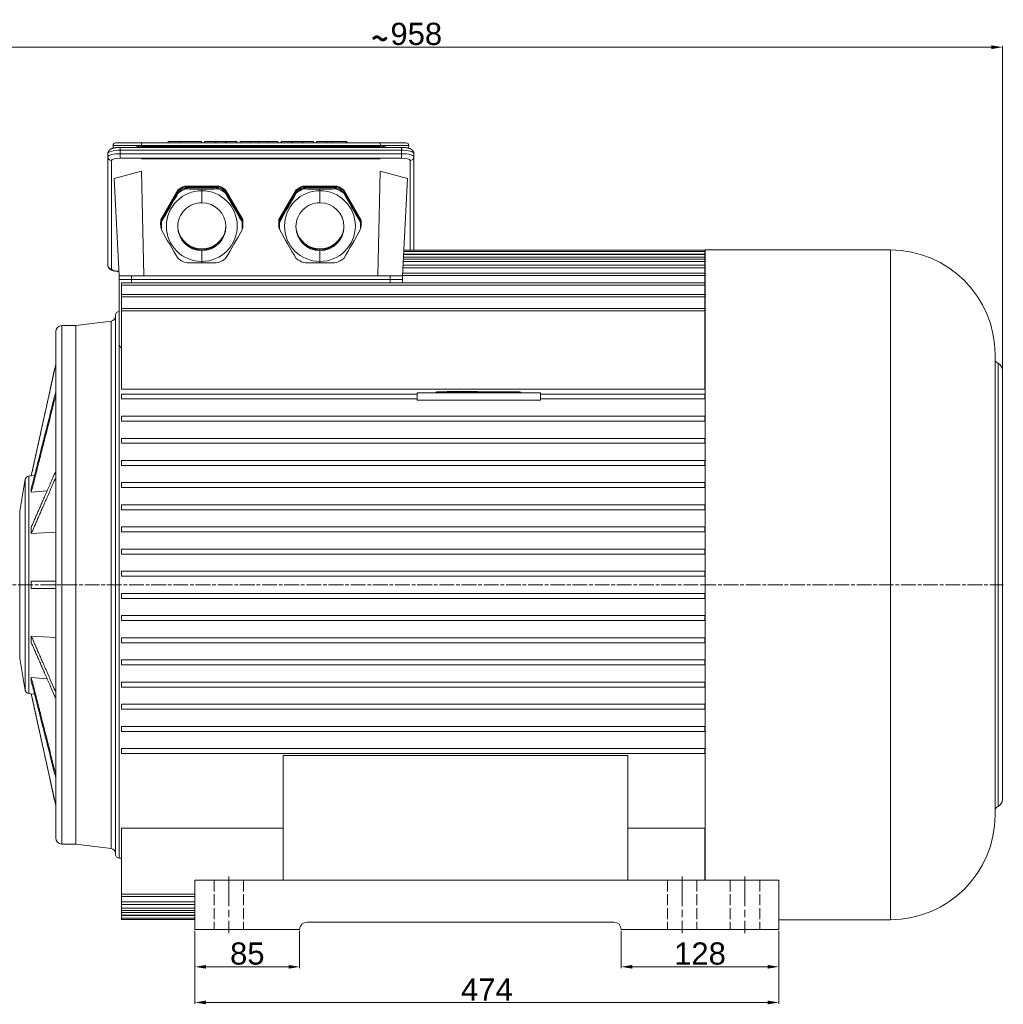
# Model space of a CAD drawing. Header units: millimetres. Extents: x -2784 to 2012, y -1738 to 1577.
# Tile 15 of 25: x -1870 to -1071, y -433 to 367. Entities that reach past the tile are written whole.
import ezdxf

# ---------------------------------------------------------------- set-up
doc = ezdxf.new("R2010")
doc.units = ezdxf.units.MM
for name, pattern in [('AM_ISO02W050', [7.5, 6, -1.5]), ('AM_ISO02W050x2', [3.75, 3, -0.75]), ('AM_ISO08W050', [18, 12, -1.5, 3, -1.5])]:
    doc.linetypes.add(name, pattern=pattern)
for name, color, linetype, lineweight in [('AM_0', 7, 'Continuous', 20), ('AM_3', 6, 'AM_ISO02W050', 13), ('AM_7', 4, 'AM_ISO08W050', 13), ('AM_REFDIM', 4, 'Continuous', 9), ('AM_VIS', 7, 'Continuous', 20)]:
    doc.layers.add(name, color=color, linetype=linetype, lineweight=lineweight)
doc.styles.add('ACANSGDT', font='amgdtans.shx')
doc.styles.get("Standard").update_dxf_attribs({"font": 'arial.ttf', "height": 18})
doc.dimstyles.new('AM_ISO$0', dxfattribs={"dimtxt": 18, "dimasz": 9, "dimexe": 1, "dimexo": 1, "dimgap": 1.5, "dimtad": 1, "dimtoh": 1, "dimdsep": 46, "dimtxsty": 'Standard', "dimcen": 0, "dimclrd": 3, "dimclre": 3, "dimclrt": 2, "dimadec": 0, "dimazin": 2, "dimtp": 0.1, "dimtm": 0.1, "dimtfac": 0.71, "dimtmove": 0, "dimatfit": 3, "dimfxl": 1, "dimlwd": -1, "dimlwe": -1, "dimarcsym": 0})

# ---------------------------------------------------------------- blocks, each defined once
blk = doc.blocks.new('*D58')
at = {"layer": 'AM_REFDIM', "color": 3, "transparency": 16777216}
for p, q in [((-1727.27, -373.1), (-1727.27, -432.32)), ((-1253.27, -373.1), (-1253.27, -432.32)), ((-1718.27, -431.32), (-1262.27, -431.32))]:
    blk.add_line(p, q, dxfattribs=at)
for points in [[(-1718.27, -429.82), (-1718.27, -432.82), (-1727.27, -431.32)], [(-1262.27, -429.82), (-1262.27, -432.82), (-1253.27, -431.32)]]:
    blk.add_solid(points, dxfattribs=at)
at = {"layer": 'Defpoints', "color": 0, "transparency": 16777216}
for p in [(-1727.27, -372.1), (-1253.27, -372.1), (-1253.27, -431.32)]:
    blk.add_point(p, dxfattribs=at)
at = {"layer": 'AM_REFDIM', "color": 2, "transparency": 16777216, "insert": (-1490.27, -420.82), "char_height": 18, "attachment_point": 5}
blk.add_mtext('474', dxfattribs=at)
blk = doc.blocks.new('*D59')
at = {"layer": 'AM_REFDIM', "color": 3, "transparency": 16777216}
for p, q in [((-1727.27, -373.1), (-1727.27, -403.38)), ((-1642.27, -373.1), (-1642.27, -403.38)), ((-1718.27, -402.38), (-1651.27, -402.38))]:
    blk.add_line(p, q, dxfattribs=at)
for points in [[(-1718.27, -400.88), (-1718.27, -403.88), (-1727.27, -402.38)], [(-1651.27, -400.88), (-1651.27, -403.88), (-1642.27, -402.38)]]:
    blk.add_solid(points, dxfattribs=at)
at = {"layer": 'Defpoints', "color": 0, "transparency": 16777216}
for p in [(-1727.27, -372.1), (-1642.27, -372.1), (-1642.27, -402.38)]:
    blk.add_point(p, dxfattribs=at)
at = {"layer": 'AM_REFDIM', "color": 2, "transparency": 16777216, "insert": (-1684.77, -391.69), "char_height": 18, "attachment_point": 5}
blk.add_mtext('85', dxfattribs=at)
blk = doc.blocks.new('*D60')
at = {"layer": 'AM_REFDIM', "color": 3, "transparency": 16777216}
for p, q in [((-1381.27, -373.1), (-1381.27, -403.38)), ((-1253.27, -373.1), (-1253.27, -403.38)), ((-1372.27, -402.38), (-1262.27, -402.38))]:
    blk.add_line(p, q, dxfattribs=at)
for points in [[(-1372.27, -400.88), (-1372.27, -403.88), (-1381.27, -402.38)], [(-1262.27, -400.88), (-1262.27, -403.88), (-1253.27, -402.38)]]:
    blk.add_solid(points, dxfattribs=at)
at = {"layer": 'Defpoints', "color": 0, "transparency": 16777216}
for p in [(-1381.27, -372.1), (-1253.27, -372.1), (-1253.27, -402.38)]:
    blk.add_point(p, dxfattribs=at)
at = {"layer": 'AM_REFDIM', "color": 2, "transparency": 16777216, "insert": (-1317.27, -391.69), "char_height": 18, "attachment_point": 5}
blk.add_mtext('128', dxfattribs=at)
blk = doc.blocks.new('*D34')
at = {"layer": 'AM_REFDIM', "color": 3, "transparency": 16777216}
for p, q in [((-2029.77, -60.1), (-2029.77, 345.62)), ((-2020.77, 344.62), (-1080.77, 344.62)), ((-1071.77, 83.33), (-1071.77, 345.62))]:
    blk.add_line(p, q, dxfattribs=at)
for points in [[(-2020.77, 346.12), (-2020.77, 343.12), (-2029.77, 344.62)], [(-1080.77, 346.12), (-1080.77, 343.12), (-1071.77, 344.62)]]:
    blk.add_solid(points, dxfattribs=at)
at = {"layer": 'Defpoints', "color": 0, "transparency": 16777216}
for p in [(-1071.77, 344.62), (-1071.77, 82.33), (-2029.77, -61.1)]:
    blk.add_point(p, dxfattribs=at)
at = {"layer": 'AM_REFDIM', "color": 2, "transparency": 16777216, "insert": (-1547.61, 355.31), "char_height": 18, "attachment_point": 5}
blk.add_mtext('958', dxfattribs=at)

msp = doc.modelspace()

# ---------------------------------------------------------------- linework, layer by layer
at = {"layer": 'AM_3', "linetype": 'AM_ISO02W050x2', "ltscale": 3}
for p, q in [((-1711.77, -332.1), (-1711.77, -372.1)), ((-1687.77, -332.1), (-1687.77, -372.1)), ((-1343.77, -332.1), (-1343.77, -372.1)), ((-1319.77, -332.1), (-1319.77, -372.1)), ((-1292.77, -332.1), (-1292.77, -372.1)), ((-1268.77, -332.1), (-1268.77, -372.1))]:
    msp.add_line(p, q, dxfattribs=at)
at = {"layer": 'AM_7'}
for p, q in [((-2032.77, -92.1), (-1316.09, -92.1)), ((-1316.09, -92.1), (-1071.08, -92.1))]:
    msp.add_line(p, q, dxfattribs=at)
at = {"layer": 'AM_7', "ltscale": 2}
for p, q in [((-1699.77, -329.1), (-1699.77, -375.1)), ((-1331.77, -329.1), (-1331.77, -375.1)), ((-1280.77, -329.1), (-1280.77, -375.1))]:
    msp.add_line(p, q, dxfattribs=at)
at = {"layer": 'AM_VIS'}
for p, q in [((-1793.68, 262.58), (-1793.79, 264.8)), ((-1793.79, 264.8), (-1770.85, 264.8)), ((-1770.02, 266.9), (-1791.79, 266.9)), ((-1772.97, 264.14), (-1776.32, 263.23)), ((-1770.85, 264.8), (-1576.67, 264.8)), ((-1770.83, 264.13), (-1770.85, 264.8)), ((-1576.68, 264.03), (-1770.84, 264.03)), ((-1577.5, 266.9), (-1770.02, 266.9)), ((-1749.12, 267.9), (-1739.87, 267.9)), ((-1749.12, 266.9), (-1749.12, 267.9)), ((-1721.92, 267.9), (-1739.87, 267.9)), ((-1739.87, 266.9), (-1739.87, 267.9)), ((-1721.92, 266.9), (-1721.92, 267.9)), ((-1719.45, 266.9), (-1719.45, 267.9)), ((-1710.99, 267.9), (-1719.45, 267.9)), ((-1710, 267.9), (-1710.99, 267.9)), ((-1710.99, 266.9), (-1710.99, 267.9)), ((-1702.61, 267.9), (-1710, 267.9)), ((-1710, 266.9), (-1710, 267.9)), ((-1701.62, 267.9), (-1702.61, 267.9)), ((-1702.61, 266.9), (-1702.61, 267.9)), ((-1693.16, 267.9), (-1701.62, 267.9)), ((-1701.62, 266.9), (-1701.62, 267.9)), ((-1693.16, 266.9), (-1693.16, 267.9)), ((-1682.53, 267.9), (-1690.69, 267.9)), ((-1690.69, 266.9), (-1690.69, 267.9)), ((-1675.28, 267.9), (-1682.53, 267.9)), ((-1682.53, 266.9), (-1682.53, 267.9)), ((-1668.03, 267.9), (-1675.28, 267.9)), ((-1675.28, 266.9), (-1675.28, 267.9)), ((-1659.87, 267.9), (-1668.03, 267.9)), ((-1668.03, 266.9), (-1668.03, 267.9)), ((-1659.87, 266.9), (-1659.87, 267.9)), ((-1648.94, 267.9), (-1657.4, 267.9)), ((-1657.4, 266.9), (-1657.4, 267.9)), ((-1647.95, 267.9), (-1648.94, 267.9)), ((-1648.94, 266.9), (-1648.94, 267.9)), ((-1640.56, 267.9), (-1647.95, 267.9)), ((-1647.95, 266.9), (-1647.95, 267.9)), ((-1639.57, 267.9), (-1640.56, 267.9)), ((-1640.56, 266.9), (-1640.56, 267.9)), ((-1631.11, 267.9), (-1639.57, 267.9)), ((-1639.57, 266.9), (-1639.57, 267.9)), ((-1631.11, 266.9), (-1631.11, 267.9)), ((-1628.65, 266.9), (-1628.65, 267.9)), ((-1620.49, 267.9), (-1628.65, 267.9)), ((-1616.4, 267.9), (-1620.49, 267.9)), ((-1620.49, 266.9), (-1620.49, 267.9)), ((-1604.86, 267.9), (-1616.4, 267.9)), ((-1616.4, 266.9), (-1616.4, 267.9)), ((-1603.87, 267.9), (-1604.86, 267.9)), ((-1604.86, 266.9), (-1604.86, 267.9)), ((-1603.87, 266.9), (-1603.87, 267.9)), ((-1555.73, 266.9), (-1577.5, 266.9)), ((-1576.69, 264.13), (-1576.67, 264.8)), ((-1576.67, 264.8), (-1553.73, 264.8)), ((-1571.21, 263.23), (-1574.56, 264.14)), ((-1553.85, 262.58), (-1553.73, 264.8)), ((-1797.9, 258.42), (-1797.9, 255.52)), ((-1787.9, 263.23), (-1787.9, 261)), ((-1772.65, 263.23), (-1787.9, 263.23)), ((-1787.9, 261), (-1787.9, 258.11)), ((-1787.9, 261), (-1559.62, 261)), ((-1787.9, 258.11), (-1787.9, 254.43)), ((-1559.62, 258.11), (-1787.9, 258.11)), ((-1771.24, 263.04), (-1576.28, 263.04)), ((-1559.62, 263.23), (-1574.87, 263.23)), ((-1559.62, 263.23), (-1559.62, 261)), ((-1559.62, 261), (-1559.62, 258.11)), ((-1559.62, 258.11), (-1559.62, 254.43)), ((-1549.62, 258.42), (-1549.62, 255.52)), ((-1797.9, 255.52), (-1797.9, 167.28)), ((-1794.9, 164.38), (-1794.9, 252.62)), ((-1787.9, 254.43), (-1559.62, 254.43)), ((-1576.91, 253.98), (-1770.61, 253.98)), ((-1552.62, 252.62), (-1552.62, 179.75)), ((-1549.62, 179.75), (-1549.62, 255.52)), ((-1770.61, 243.98), (-1792.91, 237.88)), ((-1768.77, 158.9), (-1770.61, 243.98)), ((-1578.76, 158.9), (-1576.91, 243.98)), ((-1554.62, 237.88), (-1576.91, 243.98)), ((-1788.77, 158.9), (-1792.91, 237.88)), ((-1558.76, 158.9), (-1554.62, 237.88)), ((-1754.99, 204.57), (-1741.07, 228.66)), ((-1741.07, 228.18), (-1754.99, 204.09)), ((-1754.39, 203.89), (-1740.99, 227.06)), ((-1741.07, 228.66), (-1741.07, 228.18)), ((-1740.99, 227.06), (-1740.99, 226.12)), ((-1735.64, 231.79), (-1707.78, 231.79)), ((-1735.64, 231.31), (-1735.64, 231.79)), ((-1707.78, 231.31), (-1735.64, 231.31)), ((-1735.11, 230.45), (-1708.32, 230.45)), ((-1735.11, 229.51), (-1735.11, 230.45)), ((-1721.71, 229.35), (-1721.71, 228.06)), ((-1721.71, 228.06), (-1721.71, 218.32)), ((-1708.32, 230.45), (-1708.32, 229.51)), ((-1707.78, 231.79), (-1707.78, 231.31)), ((-1702.43, 227.06), (-1689.03, 203.89)), ((-1702.43, 226.12), (-1702.43, 227.06)), ((-1702.36, 228.66), (-1688.43, 204.57)), ((-1702.36, 228.18), (-1702.36, 228.66)), ((-1688.43, 204.09), (-1702.36, 228.18)), ((-1659.09, 204.57), (-1645.17, 228.66)), ((-1645.17, 228.18), (-1659.09, 204.09)), ((-1658.49, 203.89), (-1645.09, 227.06)), ((-1645.17, 228.66), (-1645.17, 228.18)), ((-1645.09, 227.06), (-1645.09, 226.12)), ((-1639.74, 231.79), (-1611.88, 231.79)), ((-1639.74, 231.31), (-1639.74, 231.79)), ((-1611.88, 231.31), (-1639.74, 231.31)), ((-1639.21, 230.45), (-1612.42, 230.45)), ((-1639.21, 229.51), (-1639.21, 230.45)), ((-1625.81, 229.35), (-1625.81, 228.06)), ((-1625.81, 228.06), (-1625.81, 218.32)), ((-1612.42, 230.45), (-1612.42, 229.51)), ((-1611.88, 231.79), (-1611.88, 231.31)), ((-1606.53, 227.06), (-1593.13, 203.89)), ((-1606.53, 226.12), (-1606.53, 227.06)), ((-1606.46, 228.66), (-1592.53, 204.57)), ((-1606.46, 228.18), (-1606.46, 228.66)), ((-1592.53, 204.09), (-1606.46, 228.18)), ((-1755.14, 201.44), (-1755.14, 200.96)), ((-1754.99, 204.09), (-1754.99, 204.57)), ((-1754.57, 200.5), (-1754.57, 199.55)), ((-1754.39, 202.95), (-1754.39, 203.89)), ((-1689.03, 203.89), (-1689.03, 202.95)), ((-1688.86, 200.5), (-1688.86, 199.55)), ((-1688.43, 204.57), (-1688.43, 204.09)), ((-1688.28, 201.44), (-1688.28, 200.96)), ((-1659.24, 201.44), (-1659.24, 200.96)), ((-1659.09, 204.09), (-1659.09, 204.57)), ((-1658.67, 200.5), (-1658.67, 199.55)), ((-1658.49, 202.95), (-1658.49, 203.89)), ((-1593.13, 203.89), (-1593.13, 202.95)), ((-1592.96, 200.5), (-1592.96, 199.55)), ((-1592.53, 204.57), (-1592.53, 204.09)), ((-1592.38, 201.44), (-1592.38, 200.96)), ((-1754.99, 197.83), (-1754.46, 196.91)), ((-1688.96, 196.91), (-1688.43, 197.83)), ((-1659.09, 197.83), (-1658.56, 196.91)), ((-1593.06, 196.91), (-1592.53, 197.83)), ((-1721.71, 170.62), (-1721.71, 179.37)), ((-1625.81, 170.62), (-1625.81, 179.37)), ((-1557.85, 176.13), (-1313.27, 176.13)), ((-1557.83, 176.55), (-1313.27, 176.55)), ((-1557.73, 178.55), (-1313.27, 178.55)), ((-1557.66, 179.75), (-1313.27, 179.75)), ((-1313.27, 179.75), (-1313.27, 178.55)), ((-1313.27, 178.55), (-1313.27, 176.55)), ((-1313.27, 176.13), (-1313.27, 176.55)), ((-1313.27, 176.13), (-1313.27, 174.13)), ((-1313.09, -332.1), (-1313.09, 179.9)), ((-1313.09, 179.9), (-1162.77, 179.9)), ((-1162.77, -364.1), (-1162.77, 179.9)), ((-1721.71, 169.43), (-1721.71, 170.62)), ((-1625.81, 169.43), (-1625.81, 170.62)), ((-1558.15, 170.45), (-1313.27, 170.45)), ((-1558.05, 172.45), (-1313.27, 172.45)), ((-1557.96, 174.13), (-1313.27, 174.13)), ((-1313.27, 172.45), (-1313.27, 174.13)), ((-1313.27, 172.45), (-1313.27, 170.45)), ((-1313.27, 167.47), (-1313.27, 170.45)), ((-1558.64, 161.1), (-1313.27, 161.1)), ((-1558.41, 165.47), (-1313.27, 165.47)), ((-1558.31, 167.47), (-1313.27, 167.47)), ((-1313.27, 167.47), (-1313.27, 165.47)), ((-1313.27, 161.1), (-1313.27, 165.47)), ((-1313.27, 161.1), (-1313.27, 159.1)), ((-1788.77, 158.9), (-1768.77, 158.9)), ((-1788.76, 155.9), (-1788.77, 158.9)), ((-1788.76, 155.9), (-1778.76, 155.9)), ((-1788.76, 103.5), (-1788.76, 155.9)), ((-1786.77, 153.23), (-1786.77, 151.23)), ((-1786.77, 153.23), (-1313.27, 153.23)), ((-1778.76, 155.9), (-1778.76, 158.9)), ((-1568.76, 155.9), (-1778.76, 155.9)), ((-1778.76, 153.23), (-1778.76, 155.9)), ((-1768.77, 158.9), (-1578.76, 158.9)), ((-1578.76, 158.9), (-1558.76, 158.9)), ((-1568.76, 155.9), (-1568.76, 158.9)), ((-1568.76, 155.9), (-1558.76, 155.9)), ((-1568.76, 153.23), (-1568.76, 155.9)), ((-1558.76, 155.9), (-1558.76, 158.9)), ((-1558.76, 153.23), (-1558.76, 155.9)), ((-1558.75, 159.1), (-1313.27, 159.1)), ((-1313.27, 153.23), (-1313.27, 159.1)), ((-1313.27, 153.23), (-1313.27, 151.23)), ((-1786.77, 143.73), (-1786.77, 151.23)), ((-1786.77, 151.23), (-1313.27, 151.23)), ((-1313.27, 143.73), (-1313.27, 151.23)), ((-1786.77, 143.73), (-1786.77, 141.73)), ((-1786.77, 143.73), (-1313.27, 143.73)), ((-1786.77, 132.37), (-1786.77, 141.73)), ((-1786.77, 141.73), (-1313.27, 141.73)), ((-1313.27, 143.73), (-1313.27, 141.73)), ((-1313.27, 132.37), (-1313.27, 141.73)), ((-1786.77, 132.37), (-1786.77, 130.37)), ((-1786.77, 132.37), (-1313.27, 132.37)), ((-1786.77, 66.83), (-1786.77, 130.37)), ((-1786.77, 130.37), (-1313.27, 130.37)), ((-1313.27, 132.37), (-1313.27, 130.37)), ((-1313.27, 66.83), (-1313.27, 130.37)), ((-1313.27, 129.9), (-1313.09, 129.9)), ((-1824.05, 118.44), (-1795.26, 122.04)), ((-1795.26, -306.23), (-1795.26, 122.04)), ((-1791.76, -311.1), (-1791.76, 126.9)), ((-1840.27, -297.63), (-1840.27, 113.44)), ((-1835.27, 118.44), (-1824.05, 118.44)), ((-1835.27, -302.63), (-1835.27, 118.44)), ((-1824.05, -302.63), (-1824.05, 118.44)), ((-1788.76, -314.1), (-1788.76, 103.5)), ((-1077.77, -279.1), (-1077.77, 94.9)), ((-1860.14, -3.52), (-1840.27, 87.21)), ((-1075.37, -272.03), (-1075.37, 87.83)), ((-1071.77, -266.53), (-1071.77, 82.33)), ((-1313.27, 66.83), (-1786.77, 66.83)), ((-1531.82, 64.5), (-1530.82, 64.5)), ((-1531.82, 63.9), (-1531.82, 64.5)), ((-1530.82, 64.55), (-1529.82, 64.55)), ((-1530.82, 64.5), (-1530.82, 64.55)), ((-1463.82, 64.5), (-1530.82, 64.5)), ((-1530.82, 63.9), (-1530.82, 64.5)), ((-1464.82, 64.55), (-1529.82, 64.55)), ((-1529.82, 64.5), (-1529.82, 64.55)), ((-1520.74, 64.8), (-1522.62, 64.8)), ((-1522.62, 64.55), (-1522.62, 64.8)), ((-1522.42, 65), (-1520.74, 65)), ((-1520.74, 64.8), (-1520.74, 65)), ((-1518.14, 65), (-1520.74, 65)), ((-1520.74, 64.8), (-1518.14, 64.8)), ((-1520.74, 64.55), (-1520.74, 64.8)), ((-1518.14, 64.8), (-1518.14, 65)), ((-1517.94, 64.8), (-1518.14, 64.8)), ((-1518.14, 64.8), (-1518.14, 64.55)), ((-1517.94, 64.55), (-1517.94, 64.8)), ((-1517.23, 64.8), (-1517.43, 64.8)), ((-1517.43, 64.55), (-1517.43, 64.8)), ((-1517.23, 65), (-1517.23, 64.8)), ((-1516.2, 65), (-1517.23, 65)), ((-1517.23, 64.8), (-1516.2, 64.8)), ((-1517.23, 64.55), (-1517.23, 64.8)), ((-1516.2, 64.8), (-1516.2, 65)), ((-1516.03, 65), (-1516.2, 65)), ((-1516.02, 64.8), (-1516.2, 64.8)), ((-1516.2, 64.8), (-1516.2, 64.55)), ((-1514.48, 65), (-1516.03, 65)), ((-1516.02, 64.55), (-1516.02, 64.8)), ((-1516.02, 64.8), (-1515.89, 64.8)), ((-1515.89, 64.55), (-1515.89, 64.8)), ((-1515.89, 64.8), (-1514.62, 64.8)), ((-1514.62, 64.55), (-1514.62, 64.8)), ((-1514.62, 64.8), (-1514.5, 64.8)), ((-1514.31, 64.8), (-1514.5, 64.8)), ((-1514.5, 64.8), (-1514.5, 64.55)), ((-1514.31, 65), (-1514.48, 65)), ((-1514.31, 65), (-1514.31, 64.8)), ((-1513.28, 65), (-1514.31, 65)), ((-1514.31, 64.55), (-1514.31, 64.8)), ((-1514.31, 64.8), (-1513.28, 64.8)), ((-1513.28, 64.8), (-1513.28, 65)), ((-1513.28, 64.8), (-1513.08, 64.8)), ((-1513.28, 64.8), (-1513.28, 64.55)), ((-1513.08, 64.55), (-1513.08, 64.8)), ((-1512.38, 64.8), (-1512.58, 64.8)), ((-1512.58, 64.8), (-1512.58, 64.55)), ((-1512.38, 65), (-1512.38, 64.8)), ((-1511.37, 65), (-1512.38, 65)), ((-1512.38, 64.55), (-1512.38, 64.8)), ((-1512.38, 64.8), (-1511.37, 64.8)), ((-1511.37, 64.8), (-1511.37, 65)), ((-1509.93, 65), (-1511.37, 65)), ((-1511.17, 64.8), (-1511.37, 64.8)), ((-1511.37, 64.8), (-1511.37, 64.55)), ((-1511.17, 64.55), (-1511.17, 64.8)), ((-1511.17, 64.8), (-1510.09, 64.8)), ((-1509.76, 64.8), (-1510.09, 64.8)), ((-1510.09, 64.8), (-1510.09, 64.55)), ((-1508.48, 65), (-1509.93, 65)), ((-1509.76, 64.55), (-1509.76, 64.8)), ((-1509.76, 64.8), (-1508.68, 64.8)), ((-1508.48, 64.8), (-1508.68, 64.8)), ((-1508.68, 64.8), (-1508.68, 64.55)), ((-1508.48, 65), (-1508.48, 64.8)), ((-1507.47, 65), (-1508.48, 65)), ((-1508.48, 64.8), (-1507.47, 64.8)), ((-1508.48, 64.55), (-1508.48, 64.8)), ((-1507.47, 64.8), (-1507.47, 65)), ((-1507.27, 64.8), (-1507.47, 64.8)), ((-1507.47, 64.8), (-1507.47, 64.55)), ((-1507.27, 64.55), (-1507.27, 64.8)), ((-1506.57, 64.8), (-1506.77, 64.8)), ((-1506.77, 64.55), (-1506.77, 64.8)), ((-1506.57, 65), (-1506.57, 64.8)), ((-1505.54, 65), (-1506.57, 65)), ((-1506.57, 64.55), (-1506.57, 64.8)), ((-1506.57, 64.8), (-1505.54, 64.8)), ((-1505.54, 64.8), (-1505.54, 65)), ((-1505.37, 65), (-1505.54, 65)), ((-1505.35, 64.8), (-1505.54, 64.8)), ((-1505.54, 64.8), (-1505.54, 64.55)), ((-1503.82, 65), (-1505.37, 65)), ((-1505.35, 64.55), (-1505.35, 64.8)), ((-1505.35, 64.8), (-1505.23, 64.8)), ((-1505.23, 64.55), (-1505.23, 64.8)), ((-1505.23, 64.8), (-1503.96, 64.8)), ((-1503.96, 64.55), (-1503.96, 64.8)), ((-1503.96, 64.8), (-1503.83, 64.8)), ((-1503.65, 64.8), (-1503.83, 64.8)), ((-1503.83, 64.8), (-1503.83, 64.55)), ((-1503.65, 65), (-1503.82, 65)), ((-1503.65, 65), (-1503.65, 64.8)), ((-1502.62, 65), (-1503.65, 65)), ((-1503.65, 64.8), (-1502.62, 64.8)), ((-1503.65, 64.55), (-1503.65, 64.8)), ((-1502.62, 64.8), (-1502.62, 65)), ((-1502.42, 64.8), (-1502.62, 64.8)), ((-1502.62, 64.8), (-1502.62, 64.55)), ((-1502.42, 64.55), (-1502.42, 64.8)), ((-1501.92, 64.8), (-1501.72, 64.8)), ((-1501.92, 64.8), (-1501.92, 64.55)), ((-1501.72, 65), (-1501.72, 64.8)), ((-1500.61, 65), (-1501.72, 65)), ((-1501.72, 64.8), (-1500.61, 64.8)), ((-1501.72, 64.55), (-1501.72, 64.8)), ((-1500.61, 64.8), (-1500.61, 65)), ((-1499.87, 65), (-1500.61, 65)), ((-1500.51, 64.8), (-1500.61, 64.8)), ((-1500.61, 64.8), (-1500.61, 64.55)), ((-1500.51, 64.9), (-1500.51, 64.8)), ((-1500.51, 64.9), (-1499.94, 64.9)), ((-1500.51, 64.55), (-1500.51, 64.8)), ((-1498.31, 65), (-1499.87, 65)), ((-1499.77, 64.8), (-1499.84, 64.8)), ((-1499.84, 64.8), (-1499.84, 64.55)), ((-1499.77, 64.8), (-1498.31, 64.8)), ((-1499.77, 64.55), (-1499.77, 64.8)), ((-1498.31, 64.8), (-1498.31, 65)), ((-1498, 65), (-1498.31, 65)), ((-1498.31, 64.8), (-1498.11, 64.8)), ((-1498.31, 64.8), (-1498.31, 64.55)), ((-1498.11, 64.8), (-1497.82, 64.8)), ((-1498.11, 64.55), (-1498.11, 64.8)), ((-1497.82, 64.8), (-1497.8, 64.8)), ((-1497.82, 64.8), (-1497.82, 64.55)), ((-1497.8, 64.55), (-1497.8, 64.8)), ((-1464.82, 64.55), (-1463.82, 64.55)), ((-1464.82, 64.5), (-1464.82, 64.55)), ((-1463.82, 64.5), (-1463.82, 64.55)), ((-1463.82, 64.5), (-1462.82, 64.5)), ((-1463.82, 63.9), (-1463.82, 64.5)), ((-1462.82, 63.9), (-1462.82, 64.5)), ((-1786.77, 62.9), (-1786.77, 58.9)), ((-1786.77, 62.9), (-1546.89, 62.9)), ((-1786.77, 58.9), (-1546.89, 58.9)), ((-1446.89, 63.9), (-1546.89, 63.9)), ((-1546.89, 63.9), (-1546.89, 57.9)), ((-1546.89, 57.9), (-1446.89, 57.9)), ((-1446.89, 57.9), (-1446.89, 63.9)), ((-1446.89, 62.9), (-1313.27, 62.9)), ((-1446.89, 58.9), (-1313.27, 58.9)), ((-1313.27, 62.9), (-1313.27, 58.9)), ((-1786.77, 44.9), (-1786.77, 40.9)), ((-1786.77, 44.9), (-1313.27, 44.9)), ((-1786.77, 40.9), (-1313.27, 40.9)), ((-1313.27, 44.9), (-1313.27, 40.9)), ((-1786.77, 26.9), (-1786.77, 22.9)), ((-1786.77, 26.9), (-1313.27, 26.9)), ((-1313.27, 26.9), (-1313.27, 22.9)), ((-1786.77, 22.9), (-1313.27, 22.9)), ((-1786.77, 8.9), (-1786.77, 4.9)), ((-1786.77, 8.9), (-1313.27, 8.9)), ((-1313.27, 8.9), (-1313.27, 4.9)), ((-1786.77, 4.9), (-1313.27, 4.9)), ((-1869.53, -32.33), (-1865.02, -6.39)), ((-1865.02, -177.81), (-1865.02, -6.39)), ((-1862.22, -3.75), (-1860.14, -3.52)), ((-1862.22, -180.44), (-1862.22, -3.75)), ((-1860.14, -3.57), (-1857.45, -3.27)), ((-1860.14, -3.57), (-1860.14, -3.52)), ((-1860.14, -16.93), (-1860.14, -13.93)), ((-1860.14, -16.93), (-1847.2, -15.67)), ((-1786.77, -9.1), (-1786.77, -13.1)), ((-1786.77, -9.1), (-1313.27, -9.1)), ((-1786.77, -13.1), (-1313.27, -13.1)), ((-1313.27, -9.1), (-1313.27, -13.1)), ((-1786.77, -27.1), (-1786.77, -31.1)), ((-1786.77, -27.1), (-1313.27, -27.1)), ((-1786.77, -31.1), (-1313.27, -31.1)), ((-1313.27, -27.1), (-1313.27, -31.1)), ((-1869.53, -151.87), (-1869.53, -32.33)), ((-1860.14, -50.43), (-1860.14, -45.24)), ((-1786.77, -45.1), (-1786.77, -49.1)), ((-1786.77, -45.1), (-1313.27, -45.1)), ((-1313.27, -45.1), (-1313.27, -49.1)), ((-1860.14, -50.43), (-1840.27, -49.32)), ((-1786.77, -49.1), (-1313.27, -49.1)), ((-1786.77, -63.1), (-1786.77, -67.1)), ((-1786.77, -63.1), (-1313.27, -63.1)), ((-1313.27, -63.1), (-1313.27, -67.1)), ((-1786.77, -67.1), (-1313.27, -67.1)), ((-1786.77, -81.1), (-1786.77, -85.1)), ((-1786.77, -81.1), (-1313.27, -81.1)), ((-1786.77, -85.1), (-1313.27, -85.1)), ((-1313.27, -81.1), (-1313.27, -85.1)), ((-1860.14, -95.1), (-1860.14, -89.1)), ((-1860.14, -89.1), (-1840.27, -89.1)), ((-1860.14, -95.1), (-1840.27, -95.1)), ((-1786.77, -99.1), (-1786.77, -103.1)), ((-1786.77, -99.1), (-1313.27, -99.1)), ((-1786.77, -103.1), (-1313.27, -103.1)), ((-1313.27, -99.1), (-1313.27, -103.1)), ((-1786.77, -117.1), (-1786.77, -121.1)), ((-1786.77, -117.1), (-1313.27, -117.1)), ((-1313.27, -117.1), (-1313.27, -121.1)), ((-1786.77, -121.1), (-1313.27, -121.1)), ((-1860.14, -138.96), (-1860.14, -133.76)), ((-1860.14, -133.76), (-1840.27, -134.88)), ((-1786.77, -135.1), (-1786.77, -139.1)), ((-1786.77, -135.1), (-1313.27, -135.1)), ((-1313.27, -135.1), (-1313.27, -139.1)), ((-1786.77, -139.1), (-1313.27, -139.1)), ((-1869.53, -151.87), (-1865.02, -177.81)), ((-1786.77, -153.1), (-1786.77, -157.1)), ((-1786.77, -153.1), (-1313.27, -153.1)), ((-1786.77, -157.1), (-1313.27, -157.1)), ((-1313.27, -153.1), (-1313.27, -157.1)), ((-1860.14, -170.26), (-1860.14, -167.26)), ((-1860.14, -167.26), (-1847.2, -168.52)), ((-1786.77, -171.1), (-1786.77, -175.1)), ((-1786.77, -171.1), (-1313.27, -171.1)), ((-1786.77, -175.1), (-1313.27, -175.1)), ((-1313.27, -171.1), (-1313.27, -175.1)), ((-1862.22, -180.44), (-1860.14, -180.68)), ((-1860.14, -180.68), (-1860.14, -180.62)), ((-1860.14, -180.62), (-1857.45, -180.93)), ((-1860.14, -180.68), (-1840.27, -271.41)), ((-1786.77, -189.1), (-1786.77, -193.1)), ((-1786.77, -189.1), (-1313.27, -189.1)), ((-1313.27, -189.1), (-1313.27, -193.1)), ((-1786.77, -193.1), (-1313.27, -193.1)), ((-1786.77, -207.1), (-1786.77, -211.1)), ((-1786.77, -207.1), (-1313.27, -207.1)), ((-1313.27, -207.1), (-1313.27, -211.1)), ((-1786.77, -211.1), (-1313.27, -211.1)), ((-1786.77, -229.1), (-1786.77, -225.1)), ((-1786.77, -225.1), (-1313.27, -225.1)), ((-1786.77, -229.1), (-1313.27, -229.1)), ((-1655.77, -230.6), (-1375.77, -230.6)), ((-1655.77, -230.6), (-1655.77, -332.1)), ((-1375.77, -332.1), (-1375.77, -230.6)), ((-1313.27, -225.1), (-1313.27, -229.1)), ((-1786.77, -289.79), (-1655.77, -289.79)), ((-1786.77, -343.29), (-1786.77, -289.79)), ((-1375.77, -289.79), (-1313.27, -289.79)), ((-1313.27, -332.1), (-1313.27, -289.79)), ((-1835.27, -302.63), (-1824.05, -302.63)), ((-1824.05, -302.63), (-1795.26, -306.23)), ((-1788.76, -314.1), (-1786.77, -314.1)), ((-1313.27, -314.1), (-1313.09, -314.1)), ((-1727.27, -332.1), (-1655.77, -332.1)), ((-1727.27, -372.1), (-1727.27, -332.1)), ((-1655.77, -332.1), (-1375.77, -332.1)), ((-1375.77, -332.1), (-1253.27, -332.1)), ((-1253.27, -332.1), (-1253.27, -372.1)), ((-1786.77, -343.29), (-1786.77, -345.29)), ((-1786.77, -343.29), (-1727.27, -343.29)), ((-1786.77, -349.66), (-1786.77, -345.29)), ((-1786.77, -345.29), (-1727.27, -345.29)), ((-1786.77, -349.66), (-1786.77, -351.66)), ((-1786.77, -349.66), (-1727.27, -349.66)), ((-1786.77, -354.65), (-1786.77, -351.66)), ((-1786.77, -351.66), (-1727.27, -351.66)), ((-1786.77, -354.65), (-1786.77, -356.65)), ((-1786.77, -354.65), (-1727.27, -354.65)), ((-1786.77, -358.32), (-1786.77, -356.65)), ((-1786.77, -356.65), (-1727.27, -356.65)), ((-1786.77, -358.32), (-1786.77, -360.32)), ((-1786.77, -358.32), (-1727.27, -358.32)), ((-1786.77, -360.75), (-1786.77, -360.32)), ((-1786.77, -360.32), (-1727.27, -360.32)), ((-1786.77, -360.75), (-1786.77, -362.75)), ((-1786.77, -360.75), (-1727.27, -360.75)), ((-1786.77, -362.75), (-1786.77, -363.95)), ((-1786.77, -362.75), (-1727.27, -362.75)), ((-1786.77, -363.95), (-1727.27, -363.95)), ((-1636.27, -366.1), (-1387.27, -366.1)), ((-1253.27, -364.1), (-1162.77, -364.1)), ((-1642.27, -372.1), (-1727.27, -372.1)), ((-1253.27, -372.1), (-1381.27, -372.1))]:
    msp.add_line(p, q, dxfattribs=at)
for centre, radius, start, end in [((-1791.79, 264.9), 2, 90, 183), ((-1555.73, 264.9), 2, 357, 90), ((-2646.55, 734.17), 1038.34, 329.22876, 330.70556), ((-1723.23, 653.8), 424.46, 268.39709, 270.20543), ((-1720.19, 653.8), 424.46, 269.79457, 271.60291), ((-796.88, 734.17), 1038.34, 209.29444, 210.77124), ((-2550.65, 734.17), 1038.34, 329.22876, 330.70556), ((-1627.33, 653.8), 424.46, 268.39709, 270.20543), ((-1624.29, 653.8), 424.46, 269.79457, 271.60291), ((-700.98, 734.17), 1038.34, 209.29444, 210.77124), ((-848.84, 704.21), 1038.34, 209.29444, 210.77124), ((-1721.73, 199.36), 28.74, 180.03039, 270.03037), ((-1721.7, 199.36), 28.74, 269.96963, 359.96961), ((-2594.58, 704.21), 1038.34, 329.22876, 330.70556), ((-752.94, 704.21), 1038.34, 209.29444, 210.77124), ((-1625.83, 199.36), 28.74, 180.03039, 270.03037), ((-1625.8, 199.36), 28.74, 269.96963, 359.96961), ((-2498.68, 704.21), 1038.34, 329.22876, 330.70556), ((-1162.77, 94.9), 85, 0, 90), ((-1723.23, 593.89), 424.46, 268.39709, 270.20543), ((-1720.19, 593.89), 424.46, 269.79457, 271.60291), ((-1627.33, 593.89), 424.46, 268.39709, 270.20543), ((-1624.29, 593.89), 424.46, 269.79457, 271.60291), ((-1788.76, 126.9), 3, 90, 180), ((-1795.76, 126.01), 4, 277.13072, 0), ((-1835.27, 113.44), 5, 90, 180), ((-1073.77, 91.49), 4, 180, 246.42182), ((-1077.77, 82.33), 6, 0, 66.42182), ((-1522.42, 64.8), 0.2, 90, 180), ((-1518.14, 64.8), 0.2, 0, 90), ((-1517.23, 64.8), 0.2, 90, 180), ((-1513.28, 64.8), 0.2, 0, 90), ((-1512.38, 64.8), 0.2, 90, 180), ((-1511.37, 64.8), 0.2, 0, 90), ((-1508.48, 64.8), 0.2, 90, 180), ((-1507.47, 64.8), 0.2, 0, 90), ((-1506.57, 64.8), 0.2, 90, 180), ((-1502.62, 64.8), 0.2, 0, 90), ((-1501.72, 64.8), 0.2, 90, 180), ((-1500.61, 64.9), 0.1, 0, 90), ((-1499.94, 64.8), 0.1, 0, 90), ((-1498.31, 64.8), 0.2, 0, 90), ((-1498, 64.8), 0.2, 0, 90), ((-1861.87, -6.93), 3.2, 96.4, 170.13343), ((-1861.87, -177.26), 3.2, 189.86657, 263.6), ((-1077.77, -266.53), 6, 293.57818, 0), ((-1162.77, -279.1), 85, 270, 0), ((-1073.77, -275.69), 4, 113.57818, 180), ((-1835.27, -297.63), 5, 180, 270), ((-1795.76, -310.2), 4, 0, 82.86928), ((-1788.76, -311.1), 3, 180, 270), ((-1636.27, -372.1), 6, 90, 180), ((-1387.27, -372.1), 6, 0, 90)]:
    msp.add_arc(centre, radius, start, end, dxfattribs=at)
for centre, major_axis, ratio, start_param, end_param in [((-1773.67, 264.09), (-0.264, 0.965), 0.701435, 3.448384, 4.576242), ((-1771.64, 260.28), (-2.99, 2.88), 0.92858, 5.238794, 5.778107), ((-1770.02, 264.9), (0, 2), 0.414214, 0, 1.623156), ((-1577.5, 264.9), (0, 2), 0.414214, 4.660029, 6.283185), ((-1575.88, 260.28), (-2.99, -2.88), 0.92858, 3.646671, 4.185984), ((-1573.85, 264.09), (0.264, 0.965), 0.701435, 1.706943, 2.834801), ((-1787.9, 258.42), (-10, 0), 0.258819, 4.712389, 6.283185), ((-1787.9, 255.52), (10, 0), 0.258819, 1.570796, 3.141593), ((-1772.35, 260.23), (3.99, -0.49), 0.740842, 1.38291, 1.736064), ((-1575.17, 260.23), (-3.99, -0.49), 0.740842, 4.547121, 4.900275), ((-1559.62, 258.42), (-10, 0), 0.258819, 3.141593, 4.712389), ((-1559.62, 255.52), (10, 0), 0.258819, 0, 1.570796), ((-1794.9, 255.52), (-3, 0), 0.965926, 0, 1.570796), ((-1787.9, 252.62), (-7, 0), 0.258819, 4.712389, 6.283185), ((-1559.62, 252.62), (-7, 0), 0.258819, 3.141593, 4.712389), ((-1552.62, 255.52), (-3, 0), 0.965926, 1.570796, 3.141593), ((-1721.71, 199.34), (28.75, 0), 0.99863, 1.570796, 3.141593), ((-1721.71, 201.44), (33.43, 0), 0.99863, 2.000496, 2.188294), ((-1721.71, 200.96), (33.43, 0), 0.99863, 2.000496, 2.188294), ((-1721.71, 200.5), (32.85, 0), 0.99863, 1.990736, 2.198054), ((-1721.71, 199.55), (32.85, 0), 0.99863, 1.990736, 2.198054), ((-1721.71, 199.34), (28.75, 0), 0.99863, 0, 1.570796), ((-1721.71, 200.5), (32.85, 0), 0.99863, 0.943539, 1.150856), ((-1721.71, 199.55), (32.85, 0), 0.99863, 0.943539, 1.150856), ((-1721.71, 201.44), (33.43, 0), 0.99863, 0.953298, 1.141097), ((-1721.71, 200.96), (33.43, 0), 0.99863, 0.953298, 1.141097), ((-1625.81, 199.34), (28.75, 0), 0.99863, 1.570796, 3.141593), ((-1625.81, 201.44), (33.43, 0), 0.99863, 2.000496, 2.188294), ((-1625.81, 200.96), (33.43, 0), 0.99863, 2.000496, 2.188294), ((-1625.81, 200.5), (32.85, 0), 0.99863, 1.990736, 2.198054), ((-1625.81, 199.55), (32.85, 0), 0.99863, 1.990736, 2.198054), ((-1625.81, 199.34), (28.75, 0), 0.99863, 0, 1.570796), ((-1625.81, 200.5), (32.85, 0), 0.99863, 0.943539, 1.150856), ((-1625.81, 199.55), (32.85, 0), 0.99863, 0.943539, 1.150856), ((-1625.81, 201.44), (33.43, 0), 0.99863, 0.953298, 1.141097), ((-1625.81, 200.96), (33.43, 0), 0.99863, 0.953298, 1.141097), ((-1721.71, 198.85), (19.5, 0), 0.99863, 1.570796, 3.141593), ((-1721.71, 198.85), (19.5, 0), 0.99863, 0, 1.570796), ((-1625.81, 198.85), (19.5, 0), 0.99863, 1.570796, 3.141593), ((-1625.81, 198.85), (19.5, 0), 0.99863, 0, 1.570796), ((-1721.71, 200.96), (33.43, 0), 0.99863, 3.047694, 3.235492), ((-1721.71, 201.44), (33.43, 0), 0.99863, 3.047694, 3.141593), ((-1721.71, 199.55), (32.85, 0), 0.99863, 3.037934, 3.245251), ((-1721.71, 200.5), (32.85, 0), 0.99863, 3.037934, 3.141593), ((-1721.71, 200.5), (32.85, 0), 0.99863, 0, 0.103659), ((-1721.71, 199.55), (32.85, 0), 0.99863, 6.179526, 6.386844), ((-1721.71, 201.44), (33.43, 0), 0.99863, 0, 0.093899), ((-1721.71, 200.96), (33.43, 0), 0.99863, 6.189286, 6.377084), ((-1625.81, 200.96), (33.43, 0), 0.99863, 3.047694, 3.235492), ((-1625.81, 201.44), (33.43, 0), 0.99863, 3.047694, 3.141593), ((-1625.81, 199.55), (32.85, 0), 0.99863, 3.037934, 3.245251), ((-1625.81, 200.5), (32.85, 0), 0.99863, 3.037934, 3.141593), ((-1625.81, 200.5), (32.85, 0), 0.99863, 0, 0.103659), ((-1625.81, 199.55), (32.85, 0), 0.99863, 6.179526, 6.386844), ((-1625.81, 201.44), (33.43, 0), 0.99863, 0, 0.093899), ((-1625.81, 200.96), (33.43, 0), 0.99863, 6.189286, 6.377084), ((-1721.71, 199.06), (19.5, 0), 0.99863, 3.146963, 6.277815), ((-1721.71, 198.85), (19.5, 0), 0.99863, 3.141593, 4.712389), ((-1721.71, 200.52), (19.75, 0), 0.99863, 3.351869, 6.072909), ((-1721.71, 200.06), (19.75, 0), 0.99863, 3.42109, 6.003688), ((-1721.71, 198.85), (19.5, 0), 0.99863, 4.712389, 6.283185), ((-1625.81, 199.06), (19.5, 0), 0.99863, 3.146963, 6.277815), ((-1625.81, 198.85), (19.5, 0), 0.99863, 3.141593, 4.712389), ((-1625.81, 200.52), (19.75, 0), 0.99863, 3.351869, 6.072909), ((-1625.81, 200.06), (19.75, 0), 0.99863, 3.42109, 6.003688), ((-1625.81, 198.85), (19.5, 0), 0.99863, 4.712389, 6.283185), ((-1721.71, 199.55), (32.85, 0), 0.99863, 4.085131, 4.292449), ((-1721.71, 199.55), (32.85, 0), 0.99863, 5.132329, 5.339647), ((-1625.81, 199.55), (32.85, 0), 0.99863, 4.085131, 4.292449), ((-1625.81, 199.55), (32.85, 0), 0.99863, 5.132329, 5.339647), ((-1794.9, 167.28), (-3, 0), 0.965926, 0, 1.570796), ((-1787.9, 164.38), (-7, 0), 0.258819, 0, 1.419147), ((-1516.2, 64.8), (0, -0.2), 0.939692, 1.570796, 3.141593), ((-1516.03, 64.8), (0, -0.2), 0.700206, 1.570796, 3.141593), ((-1514.48, 64.8), (0, -0.2), 0.700206, 3.141593, 4.712389), ((-1514.31, 64.8), (0, 0.2), 0.939692, 0, 1.570796), ((-1509.93, 64.8), (0, 0.2), 0.819142, 0, 1.570796), ((-1509.93, 64.8), (0, -0.2), 0.819142, 1.570796, 3.141593), ((-1505.54, 64.8), (0, -0.2), 0.939692, 1.570796, 3.141593), ((-1505.37, 64.8), (0, -0.2), 0.700206, 1.570796, 3.141593), ((-1503.82, 64.8), (0, -0.2), 0.700206, 3.141593, 4.712389), ((-1503.65, 64.8), (0, 0.2), 0.939692, 0, 1.570796), ((-1499.87, 64.9), (0, -0.1), 0.707107, 3.141593, 4.712389), ((-1499.87, 64.8), (0, 0.2), 0.5, 4.712389, 6.283185), ((-1498, 64.8), (0, 0.2), 0.866023, 4.712389, 6.283185)]:
    msp.add_ellipse(centre, major_axis=major_axis, ratio=ratio, start_param=start_param, end_param=end_param, dxfattribs=at)
for points, degree, knots in [([(-1771.24, 263.04), (-1771.24, 263.04), (-1771.24, 263.04), (-1771.21, 263.07), (-1771.17, 263.11), (-1771.09, 263.22), (-1771.05, 263.28), (-1770.97, 263.45), (-1770.93, 263.56), (-1770.87, 263.79), (-1770.85, 263.91), (-1770.84, 264.03)], 3, [-0.001601, -0.001601, -0.001601, -0.001601, 0, 0, 0.288766, 0.288766, 0.581855, 0.581855, 0.974427, 0.974427, 1.34204, 1.34204, 1.34204, 1.34204]), ([(-1576.28, 263.04), (-1576.28, 263.04), (-1576.28, 263.04), (-1576.32, 263.07), (-1576.35, 263.11), (-1576.43, 263.22), (-1576.47, 263.28), (-1576.55, 263.45), (-1576.59, 263.56), (-1576.65, 263.79), (-1576.67, 263.91), (-1576.68, 264.03)], 3, [-1.340337, -1.340337, -1.340337, -1.340337, -1.338908, -1.338908, -1.050823, -1.050823, -0.758495, -0.758495, -0.366767, -0.366767, 0, 0, 0, 0]), ([(-1787.9, 263.23), (-1788.11, 263.23), (-1788.31, 263.22), (-1788.51, 263.22), (-1788.72, 263.22), (-1788.92, 263.21), (-1789.12, 263.2), (-1789.32, 263.19), (-1789.52, 263.18), (-1789.72, 263.17), (-1789.92, 263.16), (-1790.12, 263.14), (-1790.32, 263.13), (-1790.51, 263.11), (-1790.71, 263.09), (-1790.9, 263.07), (-1791.09, 263.05), (-1791.28, 263.03), (-1791.47, 263), (-1791.66, 262.98), (-1791.85, 262.95), (-1792.03, 262.92), (-1792.21, 262.89), (-1792.39, 262.86), (-1792.57, 262.83), (-1792.75, 262.8), (-1792.92, 262.76), (-1793.1, 262.72), (-1793.27, 262.68), (-1793.44, 262.64), (-1793.6, 262.6), (-1793.77, 262.56), (-1793.93, 262.51), (-1794.09, 262.46), (-1794.26, 262.41), (-1794.41, 262.36), (-1794.57, 262.31), (-1794.74, 262.24), (-1794.91, 262.18), (-1795.08, 262.11), (-1795.25, 262.03), (-1795.41, 261.95), (-1795.58, 261.87), (-1795.75, 261.78), (-1795.92, 261.68), (-1796.09, 261.57), (-1796.26, 261.45), (-1796.43, 261.32), (-1796.54, 261.23), (-1796.66, 261.13), (-1796.77, 261.02), (-1796.88, 260.9), (-1797, 260.78), (-1797.11, 260.64), (-1797.19, 260.54), (-1797.26, 260.43), (-1797.34, 260.32), (-1797.41, 260.2), (-1797.48, 260.08), (-1797.55, 259.95), (-1797.61, 259.81), (-1797.67, 259.67), (-1797.72, 259.52), (-1797.77, 259.37), (-1797.81, 259.21), (-1797.84, 259.08), (-1797.86, 258.95), (-1797.88, 258.82), (-1797.89, 258.69), (-1797.9, 258.55), (-1797.9, 258.42)], 1, [1.570796, 1.570796, 1.596976, 1.623156, 1.649336, 1.675516, 1.701696, 1.727876, 1.754056, 1.780236, 1.806416, 1.832596, 1.858776, 1.884956, 1.911136, 1.937315, 1.963495, 1.989675, 2.015855, 2.042035, 2.068215, 2.094395, 2.120575, 2.146755, 2.172935, 2.199115, 2.225295, 2.251475, 2.277655, 2.303835, 2.330015, 2.356194, 2.382374, 2.408554, 2.434734, 2.460914, 2.487094, 2.513274, 2.541834, 2.570394, 2.598954, 2.627514, 2.656074, 2.684634, 2.713194, 2.741754, 2.770314, 2.798873, 2.827433, 2.84611, 2.864786, 2.883463, 2.902139, 2.920816, 2.939492, 2.952365, 2.965237, 2.978109, 2.990981, 3.003853, 3.016725, 3.029597, 3.042469, 3.055341, 3.068213, 3.081085, 3.09117, 3.101254, 3.111339, 3.121423, 3.131508, 3.141593, 3.141593]), ([(-1549.62, 258.42), (-1549.62, 258.54), (-1549.63, 258.66), (-1549.64, 258.79), (-1549.65, 258.91), (-1549.67, 259.03), (-1549.7, 259.15), (-1549.72, 259.26), (-1549.76, 259.38), (-1549.79, 259.49), (-1549.83, 259.6), (-1549.87, 259.72), (-1549.92, 259.83), (-1549.97, 259.94), (-1550.02, 260.04), (-1550.08, 260.14), (-1550.13, 260.24), (-1550.19, 260.34), (-1550.25, 260.42), (-1550.31, 260.51), (-1550.37, 260.59), (-1550.45, 260.69), (-1550.52, 260.78), (-1550.6, 260.87), (-1550.68, 260.95), (-1550.75, 261.02), (-1550.83, 261.1), (-1550.91, 261.17), (-1550.99, 261.23), (-1551.06, 261.3), (-1551.14, 261.36), (-1551.21, 261.42), (-1551.33, 261.5), (-1551.44, 261.57), (-1551.55, 261.65), (-1551.66, 261.71), (-1551.77, 261.78), (-1551.89, 261.84), (-1552, 261.9), (-1552.11, 261.95), (-1552.22, 262.01), (-1552.33, 262.06), (-1552.44, 262.11), (-1552.55, 262.15), (-1552.66, 262.2), (-1552.83, 262.26), (-1553, 262.33), (-1553.17, 262.38), (-1553.35, 262.44), (-1553.52, 262.49), (-1553.7, 262.54), (-1553.88, 262.59), (-1554.07, 262.64), (-1554.25, 262.68), (-1554.44, 262.72), (-1554.63, 262.77), (-1554.8, 262.8), (-1554.98, 262.83), (-1555.16, 262.87), (-1555.34, 262.9), (-1555.52, 262.93), (-1555.7, 262.96), (-1555.89, 262.98), (-1556.08, 263.01), (-1556.27, 263.03), (-1556.46, 263.05), (-1556.65, 263.08), (-1556.84, 263.1), (-1557.04, 263.11), (-1557.23, 263.13), (-1557.43, 263.15), (-1557.63, 263.16), (-1557.83, 263.17), (-1558.03, 263.18), (-1558.23, 263.19), (-1558.43, 263.2), (-1558.63, 263.21), (-1558.84, 263.22), (-1559.04, 263.22), (-1559.24, 263.22), (-1559.43, 263.23), (-1559.62, 263.23)], 1, [0, 0, 0.009276, 0.018553, 0.027829, 0.037106, 0.046382, 0.055659, 0.064935, 0.074212, 0.083488, 0.092764, 0.103067, 0.113369, 0.123672, 0.133974, 0.144277, 0.154579, 0.164881, 0.175184, 0.185486, 0.195789, 0.208377, 0.220966, 0.233554, 0.246142, 0.258731, 0.271319, 0.283908, 0.296496, 0.309084, 0.321673, 0.334261, 0.353161, 0.372061, 0.39096, 0.40986, 0.42876, 0.44766, 0.466559, 0.485459, 0.504359, 0.523259, 0.542158, 0.561058, 0.579958, 0.608518, 0.637078, 0.665638, 0.694198, 0.722758, 0.751318, 0.779878, 0.808437, 0.836997, 0.865557, 0.894117, 0.920297, 0.946477, 0.972657, 0.998837, 1.025017, 1.051197, 1.077377, 1.103557, 1.129737, 1.155917, 1.182097, 1.208277, 1.234456, 1.260636, 1.286816, 1.312996, 1.339176, 1.365356, 1.391536, 1.417716, 1.443896, 1.470076, 1.496256, 1.522436, 1.546616, 1.570796, 1.570796]), ([(-1788.95, 162.49), (-1789.12, 162.49), (-1789.32, 162.5), (-1789.52, 162.51), (-1789.72, 162.53), (-1789.92, 162.54), (-1790.12, 162.55), (-1790.32, 162.57), (-1790.51, 162.59), (-1790.71, 162.6), (-1790.9, 162.62), (-1791.09, 162.65), (-1791.28, 162.67), (-1791.47, 162.69), (-1791.66, 162.72), (-1791.85, 162.75), (-1792.03, 162.77), (-1792.21, 162.8), (-1792.39, 162.83), (-1792.57, 162.87), (-1792.75, 162.9), (-1792.92, 162.94), (-1793.1, 162.97), (-1793.27, 163.01), (-1793.44, 163.05), (-1793.6, 163.1), (-1793.77, 163.14), (-1793.93, 163.19), (-1794.09, 163.23), (-1794.26, 163.28), (-1794.41, 163.34), (-1794.57, 163.39), (-1794.74, 163.45), (-1794.91, 163.52), (-1795.08, 163.59), (-1795.25, 163.66), (-1795.41, 163.74), (-1795.58, 163.83), (-1795.75, 163.92), (-1795.92, 164.02), (-1796.09, 164.13), (-1796.26, 164.24), (-1796.43, 164.37), (-1796.54, 164.47), (-1796.66, 164.57), (-1796.77, 164.68), (-1796.88, 164.79), (-1797, 164.92), (-1797.11, 165.06), (-1797.19, 165.16), (-1797.26, 165.26), (-1797.34, 165.37), (-1797.41, 165.49), (-1797.48, 165.62), (-1797.55, 165.75), (-1797.61, 165.88), (-1797.67, 166.03), (-1797.72, 166.17), (-1797.77, 166.33), (-1797.81, 166.49), (-1797.84, 166.62), (-1797.86, 166.75), (-1797.88, 166.88), (-1797.89, 167.01), (-1797.9, 167.15), (-1797.9, 167.28)], 1, [1.706375, 1.706375, 1.727876, 1.754056, 1.780236, 1.806416, 1.832596, 1.858776, 1.884956, 1.911136, 1.937315, 1.963495, 1.989675, 2.015855, 2.042035, 2.068215, 2.094395, 2.120575, 2.146755, 2.172935, 2.199115, 2.225295, 2.251475, 2.277655, 2.303835, 2.330015, 2.356194, 2.382374, 2.408554, 2.434734, 2.460914, 2.487094, 2.513274, 2.541834, 2.570394, 2.598954, 2.627514, 2.656074, 2.684634, 2.713194, 2.741754, 2.770314, 2.798873, 2.827433, 2.84611, 2.864786, 2.883463, 2.902139, 2.920816, 2.939492, 2.952365, 2.965237, 2.978109, 2.990981, 3.003853, 3.016725, 3.029597, 3.042469, 3.055341, 3.068213, 3.081085, 3.09117, 3.101254, 3.111339, 3.121423, 3.131508, 3.141593, 3.141593]), ([(-1786.77, 100.17), (-1786.88, 100.25), (-1786.98, 100.33), (-1787.45, 100.74), (-1787.76, 101.07), (-1788.27, 101.77), (-1788.46, 102.12), (-1788.7, 102.82), (-1788.76, 103.17), (-1788.76, 103.5)], 3, [9.335791, 9.335791, 9.335791, 9.335791, 9.906879, 9.906879, 12.009763, 12.009763, 14.112647, 14.112647, 16.215532, 16.215532, 16.215532, 16.215532])]:
    msp.add_open_spline(points, degree=degree, knots=knots, dxfattribs=at)
for points in [[(-1770.84, 264.03), (-1770.83, 264.06), (-1770.83, 264.1), (-1770.83, 264.13)], [(-1576.69, 264.13), (-1576.69, 264.1), (-1576.69, 264.06), (-1576.68, 264.03)]]:
    msp.add_open_spline(points, degree=3, dxfattribs=at)
for points, weights in [([(-1860.14, -3.57), (-1853.57, 26.44), (-1840.27, 87.18)], [1, 1.06285322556, 1]), ([(-1840.27, 64.66), (-1853.57, 12.06), (-1860.14, -13.93)], [1, 1.06285317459, 1]), ([(-1860.14, -16.93), (-1853.57, 9.06), (-1840.27, 61.66)], [1, 1.06285318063, 1]), ([(-1840.27, 0.14), (-1853.57, -30.23), (-1860.14, -45.24)], [1, 1.06285317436, 1]), ([(-1860.14, -50.43), (-1853.57, -35.43), (-1840.27, -5.06)], [1, 1.06285318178, 1]), ([(-1840.27, -179.14), (-1853.57, -148.77), (-1860.14, -133.76)], [1, 1.06285317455, 1]), ([(-1860.14, -138.96), (-1853.57, -153.96), (-1840.27, -184.34)], [1, 1.06285318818, 1]), ([(-1840.27, -245.86), (-1853.57, -193.25), (-1860.14, -167.26)], [1, 1.06285320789, 1]), ([(-1860.14, -170.26), (-1853.57, -196.25), (-1840.27, -248.86)], [1, 1.06285321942, 1]), ([(-1840.27, -271.38), (-1853.57, -210.63), (-1860.14, -180.62)], [1, 1.06285321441, 1])]:
    msp.add_rational_spline(points, weights, degree=2, dxfattribs=at)

# ---------------------------------------------------------------- texts
at = {"layer": 'AM_0', "insert": (-1584.84, 363.63), "char_height": 25, "width": 3.11, "attachment_point": 1, "style": 'ACANSGDT'}
msp.add_mtext('{\\Fisocp.shx;\\C2;~}', dxfattribs=at)

# ---------------------------------------------------------------- dimensions: what is measured, and where the dimension line sits
at = {"layer": 'AM_REFDIM'}
dim = msp.add_linear_dim(base=(-1071.77, 344.62), p1=(-2029.77, -61.1), p2=(-1071.77, 82.33), dimstyle='AM_ISO$0', override={"dimdec": 1, "dimlfac": -1, "dimtp": 0.02, "dimtm": 0.02, "dimtdec": 1}, dxfattribs=at)
dim.commit()
dim.dimension.update_dxf_attribs({"geometry": '*D34', "text_midpoint": (-1547.61, 344.62), "dimtype": 160})
for base, p1, p2, picture, middle in [((-1253.27, -431.32), (-1727.27, -372.1), (-1253.27, -372.1), '*D58', (-1490.27, -420.82)), ((-1642.27, -402.38), (-1727.27, -372.1), (-1642.27, -372.1), '*D59', (-1684.77, -391.69)), ((-1253.27, -402.38), (-1381.27, -372.1), (-1253.27, -372.1), '*D60', (-1317.27, -391.69))]:
    dim = msp.add_linear_dim(base=base, p1=p1, p2=p2, angle=0, dimstyle='AM_ISO$0', override={"dimdec": 1, "dimlfac": -1, "dimtp": 0.02, "dimtm": 0.02, "dimtdec": 1}, dxfattribs=at)
    dim.commit()
    dim.dimension.update_dxf_attribs({"geometry": picture, "text_midpoint": middle})

doc.saveas('drawing.dxf')
